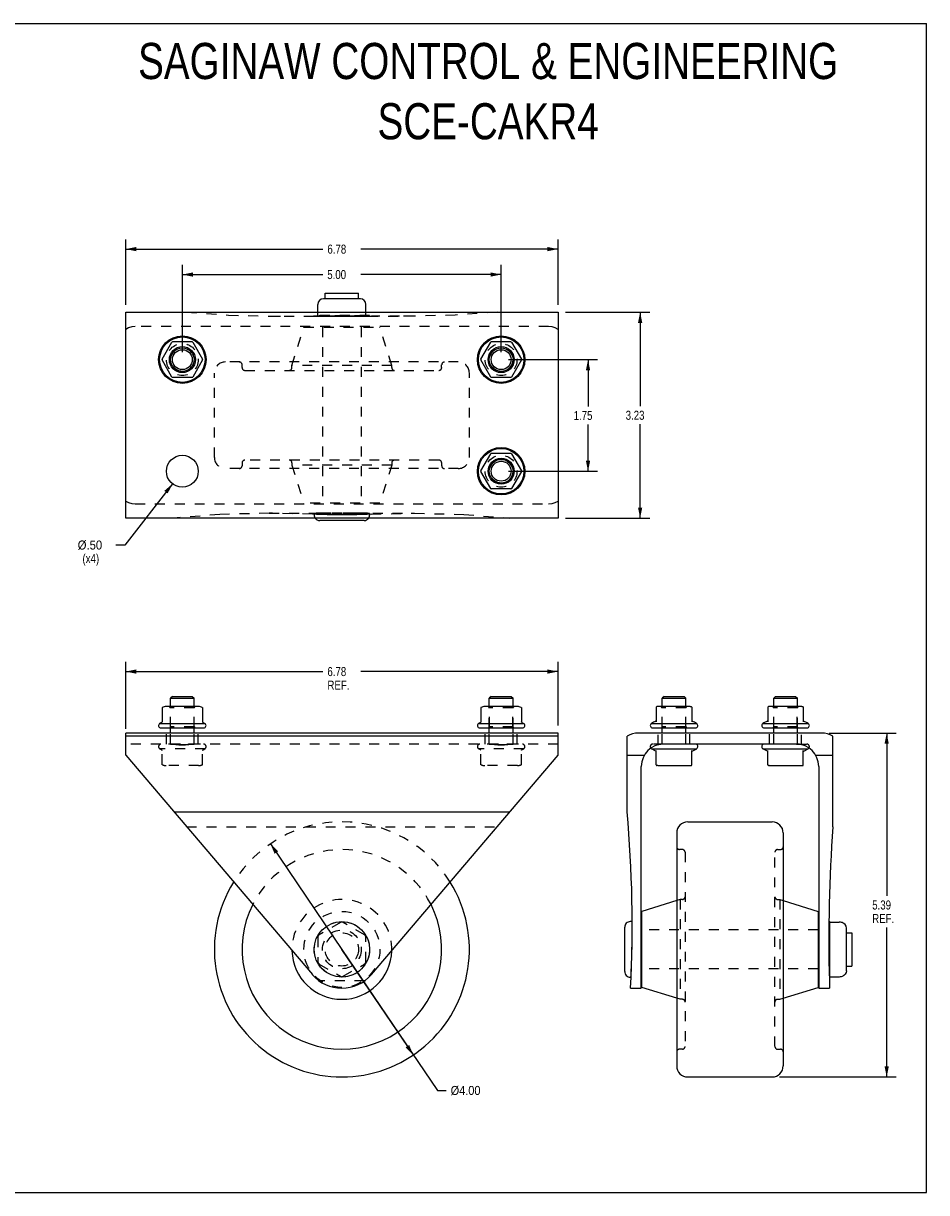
# Model space of a CAD drawing. Header units: inches. Extents: x 0 to 28.3, y 0 to 18.3.
# Tile 2 of 2: x 14.2 to 28.3, y 0 to 18.3. Entities that reach past the tile are written whole.
import ezdxf

# ---------------------------------------------------------------- set-up
doc = ezdxf.new("R2010")
doc.units = ezdxf.units.IN
doc.header["$LTSCALE"] = 1.558333
doc.header["$MEASUREMENT"] = 0
doc.linetypes.add('HIDDEN', pattern=[0.2, 0.1, -0.1])
doc.layers.get('0').update_dxf_attribs({"linetype": 'CONTINUOUS'})
doc.layers.add('DEFAULT_2', color=8, linetype='HIDDEN')
doc.styles.get("Standard").update_dxf_attribs({"font": 'txt', "width": 0.8})
doc.dimstyles.new('DIMSTYLE_1', dxfattribs={"dimtxt": 0.141667, "dimasz": 0.166667, "dimexe": 0.18, "dimexo": 0.0625, "dimgap": 0.09, "dimtad": 0, "dimtih": 1, "dimtoh": 1, "dimzin": 4, "dimdsep": 46, "dimtxsty": 'Standard', "dimblk": '_FILLED', "dimblk1": '_FILLED', "dimblk2": '_FILLED', "dimcen": 0.09, "dimadec": 0, "dimazin": 0, "dimtfac": 1, "dimtofl": 0, "dimtmove": 0, "dimatfit": 3, "dimldrblk": '_FILLED', "dimfxl": 0, "dimtolj": 1, "dimtzin": 4, "dimarcsym": 0})
doc.dimstyles.new('DIMSTYLE_2', dxfattribs={"dimtxt": 0.141667, "dimasz": 0.166667, "dimexe": 0.18, "dimexo": 0.0625, "dimgap": 0.09, "dimtad": 0, "dimtih": 1, "dimtoh": 1, "dimzin": 4, "dimdsep": 46, "dimtxsty": 'Standard', "dimblk": '_FILLED', "dimblk1": '_FILLED', "dimblk2": '_FILLED', "dimcen": 0.09, "dimadec": 0, "dimazin": 0, "dimtfac": 1, "dimtofl": 0, "dimtmove": 0, "dimatfit": 3, "dimldrblk": '_FILLED', "dimfxl": 0, "dimtolj": 1, "dimtzin": 4, "dimarcsym": 0})

# ---------------------------------------------------------------- blocks, each defined once
blk = doc.blocks.new('_FILLED')
at = {"color": 0, "linetype": 'ByBlock'}
blk.add_solid([(0, 0), (-1, 0.2), (-1, -0.2)], dxfattribs=at)
blk = doc.blocks.new('*D5')
at = {"color": 2, "linetype": 'Continuous'}
for p, q in [((16.506, 11.114), (15.756, 10.154)), ((15.756, 10.154), (15.618, 10.154))]:
    blk.add_line(p, q, dxfattribs=at)
at = {"color": 2, "linetype": 'Continuous', "xscale": 0.1666666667, "yscale": 0.1666666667, "zscale": 0.1666666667, "rotation": 52.0039970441}
blk.add_blockref('_FILLED', (16.506, 11.114), dxfattribs=at)
at = {"color": 2, "linetype": 'Continuous'}
for s, width, p in [('%%c.50', 0.933333, (15.019, 10.083)), ('(x4)', 0.8, (15.094, 9.871))]:
    blk.add_text(s, height=0.1417, dxfattribs=dict(at, width=width)).set_placement(p)
blk = doc.blocks.new('*D6')
at = {"color": 2, "linetype": 'Continuous'}
for p, q in [((16.66, 13.178), (16.66, 14.545)), ((21.66, 13.178), (21.66, 14.545)), ((16.66, 14.395), (18.862, 14.395)), ((21.66, 14.395), (19.457, 14.395))]:
    blk.add_line(p, q, dxfattribs=at)
at = {"color": 2, "linetype": 'Continuous', "xscale": 0.1666666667, "yscale": 0.1666666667, "zscale": 0.1666666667, "rotation": 180}
blk.add_blockref('_FILLED', (16.66, 14.395), dxfattribs=at)
at = {"color": 2, "linetype": 'Continuous', "xscale": 0.1666666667, "yscale": 0.1666666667, "zscale": 0.1666666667}
blk.add_blockref('_FILLED', (21.66, 14.395), dxfattribs=at)
at = {"color": 2, "linetype": 'Continuous', "width": 0.8}
blk.add_text('5.00', height=0.1417, dxfattribs=at).set_placement((18.933, 14.324))
blk = doc.blocks.new('*D7')
at = {"color": 2, "linetype": 'Continuous'}
for p, q in [((21.776, 13.061), (23.173, 13.061)), ((23.023, 13.061), (23.023, 12.328)), ((23.023, 11.311), (23.023, 12.044)), ((21.776, 11.311), (23.173, 11.311))]:
    blk.add_line(p, q, dxfattribs=at)
at = {"color": 2, "linetype": 'Continuous', "xscale": 0.1666666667, "yscale": 0.1666666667, "zscale": 0.1666666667}
for p, rotation in [((23.023, 13.061), 90), ((23.023, 11.311), 270)]:
    blk.add_blockref('_FILLED', p, dxfattribs=dict(at, rotation=rotation))
at = {"color": 2, "linetype": 'Continuous', "width": 0.8}
blk.add_text('1.75', height=0.1417, dxfattribs=at).set_placement((22.797, 12.115))
blk = doc.blocks.new('*D8')
at = {"color": 2, "linetype": 'Continuous'}
for p, q in [((22.67, 13.803), (23.99, 13.803)), ((23.84, 13.803), (23.84, 12.33)), ((23.84, 10.575), (23.84, 12.047)), ((22.67, 10.575), (23.99, 10.575))]:
    blk.add_line(p, q, dxfattribs=at)
at = {"color": 2, "linetype": 'Continuous', "xscale": 0.1666666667, "yscale": 0.1666666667, "zscale": 0.1666666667}
for p, rotation in [((23.84, 13.803), 90), ((23.84, 10.575), 270)]:
    blk.add_blockref('_FILLED', p, dxfattribs=dict(at, rotation=rotation))
at = {"color": 2, "linetype": 'Continuous', "width": 0.8}
blk.add_text('3.23', height=0.1417, dxfattribs=at).set_placement((23.613, 12.118))
blk = doc.blocks.new('*D9')
at = {"color": 2, "linetype": 'Continuous'}
for p, q in [((15.771, 13.92), (15.771, 14.944)), ((22.553, 13.92), (22.553, 14.944)), ((15.771, 14.794), (18.864, 14.794)), ((22.553, 14.794), (19.459, 14.794))]:
    blk.add_line(p, q, dxfattribs=at)
at = {"color": 2, "linetype": 'Continuous', "xscale": 0.1666666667, "yscale": 0.1666666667, "zscale": 0.1666666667, "rotation": 180}
blk.add_blockref('_FILLED', (15.771, 14.794), dxfattribs=at)
at = {"color": 2, "linetype": 'Continuous', "xscale": 0.1666666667, "yscale": 0.1666666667, "zscale": 0.1666666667}
blk.add_blockref('_FILLED', (22.553, 14.794), dxfattribs=at)
at = {"color": 2, "linetype": 'Continuous', "width": 0.8}
blk.add_text('6.78', height=0.1417, dxfattribs=at).set_placement((18.935, 14.723))
blk = doc.blocks.new('*D10')
at = {"color": 2, "linetype": 'Continuous'}
for p, q in [((15.771, 7.274), (15.771, 8.32)), ((22.553, 7.322), (22.553, 8.32)), ((15.771, 8.17), (18.864, 8.17)), ((22.553, 8.17), (19.459, 8.17))]:
    blk.add_line(p, q, dxfattribs=at)
at = {"color": 2, "linetype": 'Continuous', "xscale": 0.1666666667, "yscale": 0.1666666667, "zscale": 0.1666666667, "rotation": 180}
blk.add_blockref('_FILLED', (15.771, 8.17), dxfattribs=at)
at = {"color": 2, "linetype": 'Continuous', "xscale": 0.1666666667, "yscale": 0.1666666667, "zscale": 0.1666666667}
blk.add_blockref('_FILLED', (22.553, 8.17), dxfattribs=at)
at = {"color": 2, "linetype": 'Continuous', "width": 0.8}
for s, p in [('6.78', (18.935, 8.099)), ('REF.', (18.935, 7.887))]:
    blk.add_text(s, height=0.1417, dxfattribs=at).set_placement(p)
blk = doc.blocks.new('*D11')
at = {"color": 2, "linetype": 'Continuous'}
for p, q in [((26.804, 7.205), (27.857, 7.205)), ((27.707, 7.205), (27.707, 4.651)), ((27.707, 1.814), (27.707, 4.156)), ((26.027, 1.814), (27.857, 1.814))]:
    blk.add_line(p, q, dxfattribs=at)
at = {"color": 2, "linetype": 'Continuous', "xscale": 0.1666666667, "yscale": 0.1666666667, "zscale": 0.1666666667}
for p, rotation in [((27.707, 7.205), 90), ((27.707, 1.814), 270)]:
    blk.add_blockref('_FILLED', p, dxfattribs=dict(at, rotation=rotation))
at = {"color": 2, "linetype": 'Continuous', "width": 0.8}
for s, p in [('5.39', (27.48, 4.439)), ('REF.', (27.48, 4.226))]:
    blk.add_text(s, height=0.1417, dxfattribs=at).set_placement(p)
blk = doc.blocks.new('*D14')
at = {"color": 2, "linetype": 'Continuous'}
for p, q in [((18.041, 5.47), (19.162, 3.814)), ((20.283, 2.158), (19.162, 3.814)), ((19.162, 3.814), (20.66, 1.602)), ((20.66, 1.602), (20.797, 1.602))]:
    blk.add_line(p, q, dxfattribs=at)
at = {"color": 2, "linetype": 'Continuous', "xscale": 0.1666666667, "yscale": 0.1666666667, "zscale": 0.1666666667}
for p, rotation in [((18.041, 5.47), 124.0999436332), ((20.283, 2.158), 304.0999436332)]:
    blk.add_blockref('_FILLED', p, dxfattribs=dict(at, rotation=rotation))
at = {"color": 2, "linetype": 'Continuous', "width": 0.906667}
blk.add_text('%%c4.00', height=0.1417, dxfattribs=at).set_placement((20.868, 1.531))

msp = doc.modelspace()

# ---------------------------------------------------------------- linework, layer by layer
at = {"color": 7, "linetype": 'Continuous'}
for p, q in [((0, 18.333), (28.333, 18.333)), ((28.333, 0), (28.333, 18.333)), ((19.452, 14.015), (18.872, 14.015)), ((18.901, 14.015), (18.901, 14.102)), ((18.901, 14.102), (19.423, 14.102)), ((19.423, 14.015), (19.423, 14.102)), ((15.771, 10.575), (15.771, 13.803)), ((15.771, 13.803), (22.553, 13.803)), ((18.785, 13.803), (18.785, 13.928)), ((19.539, 13.803), (19.539, 13.928)), ((22.553, 13.803), (22.553, 10.575)), ((16.342, 13.066), (16.496, 13.333)), ((16.814, 13.338), (16.505, 13.338)), ((16.823, 13.333), (16.977, 13.066)), ((21.342, 13.066), (21.496, 13.333)), ((21.814, 13.338), (21.505, 13.338)), ((21.823, 13.333), (21.977, 13.066)), ((16.496, 12.788), (16.342, 13.056)), ((16.977, 13.056), (16.823, 12.788)), ((21.496, 12.788), (21.342, 13.056)), ((21.977, 13.056), (21.823, 12.788)), ((16.814, 12.783), (16.505, 12.783)), ((21.814, 12.783), (21.505, 12.783)), ((21.342, 11.316), (21.496, 11.583)), ((21.814, 11.588), (21.505, 11.588)), ((21.823, 11.583), (21.977, 11.316)), ((21.496, 11.038), (21.342, 11.306)), ((21.977, 11.306), (21.823, 11.038)), ((21.814, 11.033), (21.505, 11.033)), ((22.553, 10.575), (15.771, 10.575)), ((19.51, 10.537), (18.814, 10.537)), ((16.503, 7.781), (16.473, 7.751)), ((16.473, 7.621), (16.473, 7.751)), ((16.473, 7.751), (16.846, 7.751)), ((16.503, 7.781), (16.816, 7.781)), ((16.816, 7.781), (16.846, 7.751)), ((16.846, 7.621), (16.846, 7.751)), ((21.503, 7.781), (21.473, 7.751)), ((21.473, 7.621), (21.473, 7.751)), ((21.473, 7.751), (21.846, 7.751)), ((21.503, 7.781), (21.816, 7.781)), ((21.816, 7.781), (21.846, 7.751)), ((21.846, 7.621), (21.846, 7.751)), ((24.215, 7.781), (24.185, 7.751)), ((24.185, 7.621), (24.185, 7.751)), ((24.185, 7.751), (24.558, 7.751)), ((24.215, 7.781), (24.528, 7.781)), ((24.528, 7.781), (24.558, 7.751)), ((24.558, 7.621), (24.558, 7.751)), ((25.965, 7.781), (25.935, 7.751)), ((25.935, 7.621), (25.935, 7.751)), ((25.935, 7.751), (26.308, 7.751)), ((25.965, 7.781), (26.278, 7.781)), ((26.278, 7.781), (26.308, 7.751)), ((26.308, 7.621), (26.308, 7.751)), ((16.341, 7.601), (16.341, 7.6)), ((16.341, 7.6), (16.341, 7.382)), ((16.915, 7.621), (16.404, 7.621)), ((16.978, 7.6), (16.978, 7.382)), ((21.341, 7.601), (21.341, 7.6)), ((21.341, 7.6), (21.341, 7.382)), ((21.915, 7.621), (21.404, 7.621)), ((21.978, 7.6), (21.978, 7.382)), ((24.094, 7.611), (24.094, 7.383)), ((24.116, 7.621), (24.103, 7.621)), ((24.627, 7.621), (24.116, 7.621)), ((24.627, 7.621), (24.64, 7.621)), ((24.649, 7.611), (24.649, 7.383)), ((25.844, 7.611), (25.844, 7.383)), ((25.866, 7.621), (25.853, 7.621)), ((26.377, 7.621), (25.866, 7.621)), ((26.377, 7.621), (26.39, 7.621)), ((26.399, 7.611), (26.399, 7.383)), ((16.335, 7.373), (16.304, 7.355)), ((16.304, 7.355), (17.015, 7.355)), ((16.336, 7.373), (16.335, 7.373)), ((16.984, 7.373), (17.015, 7.355)), ((21.335, 7.373), (21.304, 7.355)), ((21.304, 7.355), (22.015, 7.355)), ((21.336, 7.373), (21.335, 7.373)), ((21.984, 7.373), (22.015, 7.355)), ((24.016, 7.355), (24.727, 7.355)), ((25.766, 7.355), (26.477, 7.355)), ((15.771, 6.858), (15.771, 7.205)), ((22.553, 7.205), (15.771, 7.205)), ((22.553, 7.157), (15.771, 7.157)), ((16.994, 7.285), (16.325, 7.285)), ((16.473, 7.205), (16.473, 7.285)), ((16.846, 7.205), (16.846, 7.285)), ((21.994, 7.285), (21.325, 7.285)), ((21.473, 7.205), (21.473, 7.285)), ((21.846, 7.205), (21.846, 7.285)), ((22.553, 6.858), (22.553, 7.205)), ((23.635, 5.971), (23.635, 7.157)), ((26.687, 7.205), (23.811, 7.205)), ((24.706, 7.285), (24.037, 7.285)), ((24.185, 7.205), (24.185, 7.285)), ((24.558, 7.205), (24.558, 7.285)), ((26.456, 7.285), (25.787, 7.285)), ((25.935, 7.205), (25.935, 7.285)), ((26.308, 7.205), (26.308, 7.285)), ((26.863, 5.735), (26.863, 7.157)), ((26.293, 7.031), (24.206, 7.031)), ((15.771, 6.858), (18.699, 3.419)), ((19.625, 3.419), (22.553, 6.858)), ((23.635, 6.858), (23.905, 6.858)), ((24.088, 6.924), (24.016, 6.961)), ((24.016, 6.961), (24.727, 6.961)), ((24.094, 6.706), (24.094, 6.934)), ((24.649, 6.706), (24.649, 6.934)), ((24.655, 6.924), (24.727, 6.961)), ((25.838, 6.924), (25.766, 6.961)), ((25.766, 6.961), (26.477, 6.961)), ((25.844, 6.706), (25.844, 6.934)), ((26.399, 6.706), (26.399, 6.934)), ((26.405, 6.924), (26.477, 6.961)), ((26.594, 6.858), (26.863, 6.858)), ((23.858, 3.205), (23.858, 6.684)), ((24.116, 6.695), (24.103, 6.696)), ((24.116, 6.695), (24.627, 6.695)), ((24.627, 6.695), (24.64, 6.696)), ((25.866, 6.695), (25.853, 6.696)), ((25.866, 6.695), (26.377, 6.695)), ((26.377, 6.695), (26.39, 6.696)), ((26.641, 6.684), (26.641, 3.205)), ((16.525, 5.971), (21.798, 5.971)), ((24.588, 5.814), (25.91, 5.814)), ((24.414, 5.64), (24.414, 1.988)), ((26.084, 5.64), (26.084, 1.988)), ((24.414, 4.58), (23.868, 4.41)), ((23.868, 3.218), (23.868, 4.41)), ((26.084, 4.58), (26.631, 4.41)), ((26.631, 4.41), (26.631, 3.218)), ((23.714, 4.249), (23.685, 4.249)), ((26.802, 4.249), (26.814, 4.249)), ((26.814, 3.379), (26.814, 4.249)), ((26.814, 4.242), (26.963, 4.242)), ((27.031, 4.224), (27.031, 4.224)), ((23.598, 3.466), (23.598, 4.162)), ((27.075, 3.48), (27.075, 4.148)), ((27.075, 4.075), (27.162, 4.075)), ((27.162, 4.075), (27.162, 3.553)), ((27.075, 3.553), (27.162, 3.553)), ((23.697, 3.379), (23.685, 3.379)), ((26.806, 3.379), (26.814, 3.379)), ((26.808, 3.32), (26.808, 3.205)), ((26.814, 3.386), (26.963, 3.386)), ((26.963, 3.386), (26.966, 3.386)), ((27.031, 3.404), (27.031, 3.404)), ((23.689, 3.205), (23.858, 3.205)), ((24.414, 3.048), (23.868, 3.218)), ((26.084, 3.048), (26.631, 3.218)), ((26.641, 3.205), (26.808, 3.205)), ((24.588, 1.814), (25.91, 1.814)), ((0, 0), (28.333, 0))]:
    msp.add_line(p, q, dxfattribs=at)
at = {"color": 8, "linetype": 'HIDDEN'}
for p, q in [((18.727, 13.74), (18.727, 13.754)), ((19.597, 13.74), (19.597, 13.754)), ((17.162, 11.528), (17.162, 12.85)), ((21.162, 11.528), (21.162, 12.85)), ((18.727, 10.65), (18.727, 10.624)), ((19.162, 10.654), (18.989, 10.654)), ((19.335, 10.654), (19.162, 10.654)), ((19.597, 10.65), (19.597, 10.624)), ((16.41, 7.031), (16.41, 7.205)), ((16.91, 7.205), (16.41, 7.205)), ((16.91, 7.031), (16.91, 7.205)), ((21.41, 7.031), (21.41, 7.205)), ((21.91, 7.205), (21.41, 7.205)), ((21.91, 7.031), (21.91, 7.205)), ((24.121, 7.021), (24.121, 7.205)), ((24.621, 7.205), (24.121, 7.205)), ((24.621, 7.031), (24.621, 7.205)), ((25.871, 7.031), (25.871, 7.205)), ((26.371, 7.205), (25.871, 7.205)), ((26.371, 7.023), (26.371, 7.205)), ((16.91, 7.031), (16.41, 7.031)), ((21.91, 7.031), (21.41, 7.031)), ((24.621, 7.031), (24.206, 7.031)), ((26.293, 7.031), (25.871, 7.031))]:
    msp.add_line(p, q, dxfattribs=at)
for points in [[(19.597, 13.74), (19.588, 13.74), (19.564, 13.741), (19.524, 13.742), (19.469, 13.743), (19.404, 13.744), (19.328, 13.745), (19.247, 13.746), (19.162, 13.746), (19.077, 13.746), (18.996, 13.745), (18.92, 13.744), (18.854, 13.743), (18.8, 13.742), (18.76, 13.741), (18.736, 13.74), (18.727, 13.74)], [(18.727, 13.74), (18.736, 13.74), (18.746, 13.74)], [(18.746, 13.74), (18.76, 13.74), (18.8, 13.74)], [(18.8, 13.74), (18.92, 13.741), (18.996, 13.741), (19.077, 13.741), (19.162, 13.741), (19.247, 13.741), (19.328, 13.741), (19.404, 13.741)], [(19.404, 13.741), (19.524, 13.74), (19.564, 13.74), (19.578, 13.74)], [(19.578, 13.74), (19.588, 13.74), (19.597, 13.74)], [(18.989, 10.654), (18.92, 10.654), (18.854, 10.654), (18.8, 10.653), (18.76, 10.653), (18.736, 10.651), (18.727, 10.65)], [(18.727, 10.65), (18.736, 10.648), (18.76, 10.646), (18.8, 10.643), (18.855, 10.641), (18.92, 10.639), (18.996, 10.638), (19.077, 10.637), (19.162, 10.636), (19.247, 10.637), (19.328, 10.638), (19.404, 10.639), (19.47, 10.641), (19.524, 10.643), (19.564, 10.646), (19.588, 10.648), (19.597, 10.65)], [(19.597, 10.65), (19.588, 10.651), (19.564, 10.653), (19.524, 10.653), (19.47, 10.654), (19.404, 10.654), (19.335, 10.654)], [(16.472, 7.031), (16.51, 7.03), (16.556, 7.026), (16.607, 7.022), (16.66, 7.021), (16.712, 7.022), (16.763, 7.026), (16.809, 7.03), (16.847, 7.031)], [(16.842, 7.031), (16.798, 7.03), (16.746, 7.026), (16.688, 7.023), (16.63, 7.023), (16.573, 7.026), (16.521, 7.03), (16.478, 7.031)], [(21.472, 7.031), (21.51, 7.03), (21.556, 7.026), (21.607, 7.022), (21.66, 7.021), (21.712, 7.022), (21.763, 7.026), (21.809, 7.03), (21.847, 7.031)], [(21.842, 7.031), (21.798, 7.03), (21.746, 7.026), (21.688, 7.023), (21.63, 7.023), (21.573, 7.026), (21.521, 7.03), (21.478, 7.031)]]:
    msp.add_lwpolyline(points, dxfattribs=at)
at = {"color": 7, "linetype": 'Continuous'}
for points in [[(16.347, 7.609), (16.344, 7.607), (16.342, 7.605), (16.341, 7.601)], [(16.973, 7.609), (16.975, 7.607), (16.977, 7.605), (16.978, 7.601), (16.978, 7.6)], [(21.347, 7.609), (21.344, 7.607), (21.342, 7.605), (21.341, 7.601)], [(21.973, 7.609), (21.975, 7.607), (21.977, 7.605), (21.978, 7.601), (21.978, 7.6)], [(16.341, 7.382), (16.34, 7.379), (16.34, 7.378), (16.339, 7.376), (16.338, 7.375), (16.338, 7.375), (16.337, 7.374), (16.336, 7.374), (16.336, 7.373)], [(16.984, 7.373), (16.983, 7.373), (16.983, 7.374), (16.982, 7.374), (16.981, 7.375), (16.981, 7.375), (16.98, 7.376), (16.979, 7.378), (16.979, 7.379), (16.978, 7.382)], [(21.341, 7.382), (21.34, 7.379), (21.34, 7.378), (21.339, 7.376), (21.338, 7.375), (21.338, 7.375), (21.337, 7.374), (21.336, 7.374), (21.336, 7.373)], [(21.984, 7.373), (21.983, 7.373), (21.983, 7.374), (21.982, 7.374), (21.981, 7.375), (21.981, 7.375), (21.98, 7.376), (21.979, 7.378), (21.979, 7.379), (21.978, 7.382)], [(26.999, 4.237), (26.983, 4.241), (26.966, 4.242), (26.963, 4.242)], [(27.031, 4.224), (27.026, 4.227), (27.013, 4.233), (26.999, 4.237)], [(27.075, 4.148), (27.071, 4.177), (27.057, 4.202), (27.035, 4.222), (27.031, 4.224)], [(26.966, 3.386), (26.983, 3.388), (26.999, 3.391)], [(26.999, 3.391), (27.013, 3.395), (27.026, 3.401), (27.031, 3.404)], [(27.075, 3.48), (27.071, 3.452), (27.057, 3.426), (27.035, 3.406), (27.031, 3.404)]]:
    msp.add_lwpolyline(points, dxfattribs=at)
for centre, radius in [((16.66, 13.061), 0.372), ((16.66, 13.061), 0.356), ((21.66, 13.061), 0.372), ((21.66, 13.061), 0.356), ((16.66, 13.061), 0.204), ((16.66, 13.061), 0.186), ((16.66, 13.061), 0.156), ((21.66, 13.061), 0.204), ((21.66, 13.061), 0.186), ((21.66, 13.061), 0.156), ((16.66, 11.311), 0.25), ((21.66, 11.311), 0.372), ((21.66, 11.311), 0.356), ((21.66, 11.311), 0.204), ((21.66, 11.311), 0.186), ((21.66, 11.311), 0.156), ((19.162, 3.814), 0.435)]:
    msp.add_circle(centre, radius, dxfattribs=at)
at = {"color": 8, "linetype": 'HIDDEN'}
for centre, radius in [((16.66, 13.061), 0.25), ((21.66, 13.061), 0.25), ((21.66, 11.311), 0.25), ((19.162, 3.814), 0.435)]:
    msp.add_circle(centre, radius, dxfattribs=at)
at = {"color": 7, "linetype": 'Continuous'}
for centre, radius, start, end in [((18.872, 13.928), 0.087, 90, 180), ((19.452, 13.928), 0.087, 0, 90), ((16.505, 13.328), 0.01, 90, 150), ((16.814, 13.328), 0.01, 30, 90), ((21.505, 13.328), 0.01, 90, 150), ((21.814, 13.328), 0.01, 30, 90), ((16.351, 13.061), 0.01, 150, 210), ((16.968, 13.061), 0.01, 330, 30), ((21.351, 13.061), 0.01, 150, 210), ((21.968, 13.061), 0.01, 330, 30), ((16.505, 12.793), 0.01, 210, 270), ((16.814, 12.793), 0.01, 270, 330), ((21.505, 12.793), 0.01, 210, 270), ((21.814, 12.793), 0.01, 270, 330), ((21.505, 11.578), 0.01, 90, 150), ((21.814, 11.578), 0.01, 30, 90), ((21.351, 11.311), 0.01, 150, 210), ((21.968, 11.311), 0.01, 330, 30), ((21.505, 11.043), 0.01, 210, 270), ((21.814, 11.043), 0.01, 270, 330), ((18.814, 10.624), 0.087, 214.8839, 270), ((19.51, 10.624), 0.087, 270, 325.1161), ((16.404, 7.48), 0.141, 90, 113.95), ((16.915, 7.48), 0.141, 66.05, 90), ((21.404, 7.48), 0.141, 90, 113.95), ((21.915, 7.48), 0.141, 66.05, 90), ((24.104, 7.611), 0.01, 95.1938, 180), ((24.639, 7.611), 0.01, 0, 84.8062), ((25.854, 7.611), 0.01, 95.1938, 180), ((26.389, 7.611), 0.01, 0, 84.8062), ((16.325, 7.324), 0.0384, 124.4497, 270), ((16.994, 7.324), 0.0384, 270, 55.5503), ((21.325, 7.324), 0.0384, 124.4497, 270), ((21.994, 7.324), 0.0384, 270, 55.5503), ((24.037, 7.324), 0.0384, 124.4497, 270), ((24.371, 6.755), 0.698, 113.9679, 120.6631), ((24.084, 7.402), 0.01, 293.9679, 360), ((24.659, 7.402), 0.01, 180, 246.0321), ((24.371, 6.755), 0.698, 59.3369, 66.0321), ((24.706, 7.324), 0.0384, 270, 55.5503), ((25.787, 7.324), 0.0384, 124.4497, 270), ((26.121, 6.755), 0.698, 113.9679, 120.6631), ((25.834, 7.402), 0.01, 293.9679, 360), ((26.409, 7.402), 0.01, 180, 246.0321), ((26.121, 6.755), 0.698, 59.3369, 66.0321), ((26.456, 7.324), 0.0384, 270, 55.5503), ((23.811, 6.858), 0.348, 90, 120.441), ((26.687, 6.858), 0.348, 59.559, 90), ((24.206, 6.684), 0.348, 90, 180), ((24.037, 6.993), 0.0384, 219.4874, 235.5503), ((24.706, 6.993), 0.0384, 304.4497, 90), ((25.787, 6.993), 0.0384, 90, 235.5503), ((26.293, 6.684), 0.348, 0, 90), ((26.456, 6.993), 0.0384, 304.4497, 325.2149), ((24.084, 6.915), 0.01, 0, 66.0321), ((24.659, 6.915), 0.01, 113.9679, 180), ((25.834, 6.915), 0.01, 0, 66.0321), ((26.409, 6.915), 0.01, 113.9679, 180), ((24.104, 6.706), 0.01, 180, 264.8062), ((24.639, 6.706), 0.01, 275.1938, 360), ((25.854, 6.706), 0.01, 180, 264.8062), ((26.389, 6.706), 0.01, 275.1938, 360), ((4.157, 4.212), 19.558, 357.049, 5.1599), ((24.588, 5.64), 0.174, 90, 180), ((25.91, 5.64), 0.174, 360, 90), ((52.275, 3.939), 25.475, 175.9573, 181.392), ((19.162, 3.814), 2, 148.1803, 31.8188), ((19.162, 3.814), 1.565, 153.3159, 26.6841), ((23.685, 4.162), 0.087, 90, 180.0001), ((19.162, 3.814), 0.783, 181.6692, 358.3308), ((19.162, 3.814), 0.609, 220.4174, 319.5826), ((23.685, 3.466), 0.087, 179.9999, 270), ((24.588, 1.988), 0.174, 180, 270), ((25.91, 1.988), 0.174, 270, 0)]:
    msp.add_arc(centre, radius, start, end, dxfattribs=at)
at = {"color": 8, "linetype": 'HIDDEN'}
for centre, radius, start, end in [((24.206, 6.684), 0.348, 90, 104.0341), ((26.293, 6.684), 0.348, 76.9195, 90), ((4.157, 4.212), 19.558, 357.5591, 0.1072), ((52.275, 3.939), 25.475, 179.3033, 181.2592)]:
    msp.add_arc(centre, radius, start, end, dxfattribs=at)
at = {"layer": 'DEFAULT_2', "color": 8, "linetype": 'HIDDEN'}
for p, q in [((19.597, 13.754), (18.727, 13.754)), ((18.785, 13.754), (18.785, 13.803)), ((19.539, 13.754), (19.539, 13.803)), ((22.405, 13.58), (15.919, 13.58)), ((18.256, 13.74), (18.699, 13.745)), ((18.256, 13.74), (18.748, 13.74)), ((18.379, 12.97), (18.566, 13.57)), ((18.566, 13.57), (19.758, 13.57)), ((18.699, 13.745), (18.732, 13.746)), ((18.732, 13.746), (18.768, 13.746)), ((18.768, 13.746), (18.806, 13.747)), ((19.518, 13.747), (18.806, 13.747)), ((18.858, 13.57), (18.858, 10.808)), ((19.466, 13.57), (19.466, 10.808)), ((19.518, 13.747), (19.556, 13.746)), ((19.556, 13.746), (19.597, 13.746)), ((19.576, 13.74), (20.068, 13.74)), ((19.597, 13.746), (19.625, 13.745)), ((20.068, 13.74), (19.625, 13.745)), ((19.945, 12.97), (19.758, 13.57)), ((20.988, 13.024), (17.336, 13.024)), ((17.597, 12.936), (17.597, 12.98)), ((17.641, 12.893), (20.683, 12.893)), ((18.379, 12.936), (18.379, 12.97)), ((19.945, 12.97), (18.379, 12.97)), ((19.945, 12.936), (19.945, 12.97)), ((20.727, 12.936), (20.727, 12.98)), ((17.597, 11.441), (17.597, 11.397)), ((20.684, 11.485), (17.64, 11.485)), ((18.379, 11.441), (18.379, 11.408)), ((18.379, 11.408), (18.566, 10.808)), ((19.945, 11.408), (18.379, 11.408)), ((19.945, 11.408), (19.758, 10.808)), ((19.945, 11.441), (19.945, 11.408)), ((20.727, 11.441), (20.727, 11.397)), ((20.988, 11.354), (17.336, 11.354)), ((15.919, 10.798), (22.405, 10.798)), ((18.023, 10.654), (18.989, 10.654)), ((18.699, 10.638), (18.023, 10.654)), ((19.758, 10.808), (18.566, 10.808)), ((18.766, 10.635), (18.699, 10.638)), ((19.335, 10.654), (20.301, 10.654)), ((19.625, 10.638), (20.301, 10.654)), ((16.476, 7.601), (16.456, 7.621)), ((16.473, 7.285), (16.473, 7.621)), ((16.476, 7.305), (16.476, 7.601)), ((16.843, 7.601), (16.476, 7.601)), ((16.843, 7.601), (16.863, 7.621)), ((16.843, 7.305), (16.843, 7.601)), ((16.846, 7.285), (16.846, 7.621)), ((21.476, 7.601), (21.456, 7.621)), ((21.473, 7.285), (21.473, 7.621)), ((21.476, 7.305), (21.476, 7.601)), ((21.843, 7.601), (21.476, 7.601)), ((21.843, 7.601), (21.863, 7.621)), ((21.843, 7.305), (21.843, 7.601)), ((21.846, 7.285), (21.846, 7.621)), ((24.188, 7.601), (24.168, 7.621)), ((24.185, 7.285), (24.185, 7.621)), ((24.188, 7.305), (24.188, 7.601)), ((24.555, 7.601), (24.188, 7.601)), ((24.555, 7.601), (24.575, 7.621)), ((24.555, 7.305), (24.555, 7.601)), ((24.558, 7.285), (24.558, 7.621)), ((25.938, 7.601), (25.918, 7.621)), ((25.935, 7.285), (25.935, 7.621)), ((25.938, 7.305), (25.938, 7.601)), ((26.305, 7.601), (25.938, 7.601)), ((26.305, 7.601), (26.325, 7.621)), ((26.305, 7.305), (26.305, 7.601)), ((26.308, 7.285), (26.308, 7.621)), ((16.476, 7.305), (16.456, 7.285)), ((16.473, 7.031), (16.473, 7.205)), ((16.843, 7.305), (16.476, 7.305)), ((16.843, 7.305), (16.863, 7.285)), ((16.846, 7.031), (16.846, 7.205)), ((21.476, 7.305), (21.456, 7.285)), ((21.473, 7.031), (21.473, 7.205)), ((21.843, 7.305), (21.476, 7.305)), ((21.843, 7.305), (21.863, 7.285)), ((21.846, 7.031), (21.846, 7.205)), ((24.188, 7.305), (24.168, 7.285)), ((24.185, 7.031), (24.185, 7.205)), ((24.555, 7.305), (24.188, 7.305)), ((24.555, 7.305), (24.575, 7.285)), ((24.558, 7.031), (24.558, 7.205)), ((25.938, 7.305), (25.918, 7.285)), ((25.935, 7.031), (25.935, 7.205)), ((26.305, 7.305), (25.938, 7.305)), ((26.305, 7.305), (26.325, 7.285)), ((26.308, 7.031), (26.308, 7.205)), ((22.553, 7.031), (15.771, 7.031)), ((24.206, 7.031), (24.037, 7.031)), ((26.293, 7.031), (26.456, 7.031)), ((16.335, 6.944), (16.304, 6.961)), ((17.015, 6.961), (16.304, 6.961)), ((16.341, 6.717), (16.341, 6.935)), ((16.978, 6.717), (16.978, 6.935)), ((16.984, 6.944), (17.015, 6.961)), ((22.015, 6.961), (21.304, 6.961)), ((21.335, 6.944), (21.304, 6.961)), ((21.341, 6.717), (21.341, 6.935)), ((21.978, 6.717), (21.978, 6.935)), ((21.984, 6.944), (22.015, 6.961)), ((16.915, 6.695), (16.404, 6.695)), ((21.915, 6.695), (21.404, 6.695)), ((16.727, 5.735), (21.597, 5.735)), ((24.502, 5.379), (24.458, 5.379)), ((24.545, 5.336), (24.545, 2.292)), ((25.953, 2.294), (25.953, 5.334)), ((25.997, 5.379), (26.041, 5.379)), ((24.468, 4.597), (24.414, 4.58)), ((24.468, 4.597), (24.468, 3.031)), ((24.502, 4.597), (24.468, 4.597)), ((25.997, 4.597), (26.031, 4.597)), ((26.031, 4.597), (26.084, 4.58)), ((26.031, 4.597), (26.031, 3.031)), ((19.14, 4.236), (18.807, 4.044)), ((19.517, 4.044), (19.184, 4.236)), ((26.631, 4.118), (23.868, 4.118)), ((18.785, 4.006), (18.785, 3.622)), ((19.539, 3.622), (19.539, 4.006)), ((18.807, 3.584), (19.14, 3.392)), ((19.184, 3.392), (19.517, 3.584)), ((26.631, 3.51), (23.868, 3.51)), ((19.518, 3.32), (18.806, 3.32)), ((24.468, 3.031), (24.414, 3.048)), ((24.502, 3.031), (24.468, 3.031)), ((25.997, 3.031), (26.031, 3.031)), ((26.031, 3.031), (26.084, 3.048)), ((24.502, 2.249), (24.458, 2.249)), ((25.997, 2.249), (26.041, 2.249))]:
    msp.add_line(p, q, dxfattribs=at)
for points in [[(16.727, 13.803), (17.383, 13.76), (18.041, 13.741), (18.256, 13.74)], [(21.597, 13.803), (20.941, 13.76), (20.283, 13.741), (20.068, 13.74)], [(15.919, 13.58), (15.866, 13.575), (15.816, 13.559), (15.771, 13.534)], [(22.553, 13.534), (22.508, 13.559), (22.458, 13.575), (22.405, 13.58)], [(15.771, 10.844), (15.816, 10.819), (15.866, 10.803), (15.919, 10.798)], [(22.405, 10.798), (22.458, 10.803), (22.508, 10.819), (22.553, 10.844)], [(18.023, 10.654), (17.249, 10.633), (16.525, 10.575)], [(19.625, 10.638), (19.558, 10.635), (19.481, 10.632), (19.395, 10.63), (19.304, 10.629), (19.21, 10.628), (19.114, 10.628), (19.02, 10.629), (18.929, 10.63), (18.843, 10.632), (18.766, 10.635)], [(20.301, 10.654), (21.075, 10.633), (21.798, 10.575)], [(16.335, 6.944), (16.336, 6.943), (16.337, 6.943), (16.338, 6.942), (16.339, 6.94), (16.34, 6.938), (16.341, 6.935)], [(16.978, 6.935), (16.979, 6.938), (16.98, 6.94), (16.981, 6.942), (16.982, 6.943), (16.983, 6.943), (16.984, 6.944)], [(21.335, 6.944), (21.336, 6.943), (21.337, 6.943), (21.338, 6.942), (21.339, 6.94), (21.34, 6.938), (21.341, 6.935)], [(21.978, 6.935), (21.979, 6.938), (21.98, 6.94), (21.981, 6.942), (21.982, 6.943), (21.983, 6.943), (21.984, 6.944)], [(16.347, 6.708), (16.344, 6.709), (16.342, 6.712), (16.341, 6.715), (16.341, 6.717)], [(16.973, 6.708), (16.975, 6.709), (16.977, 6.712), (16.978, 6.715), (16.978, 6.717)], [(21.347, 6.708), (21.344, 6.709), (21.342, 6.712), (21.341, 6.715), (21.341, 6.717)], [(21.973, 6.708), (21.975, 6.709), (21.977, 6.712), (21.978, 6.715), (21.978, 6.717)]]:
    msp.add_lwpolyline(points, dxfattribs=at)
for centre, radius in [((16.66, 13.061), 0.183), ((21.66, 13.061), 0.183), ((21.66, 11.311), 0.183), ((19.162, 3.814), 0.596), ((19.162, 3.814), 0.304), ((19.162, 3.814), 0.261)]:
    msp.add_circle(centre, radius, dxfattribs=at)
for centre, radius, start, end in [((17.336, 12.85), 0.174, 90, 180), ((17.553, 12.98), 0.0435, 0, 90), ((20.771, 12.98), 0.0435, 90, 180), ((20.988, 12.85), 0.174, 0, 90), ((17.64, 12.936), 0.0435, 180, 270.0001), ((18.336, 12.936), 0.0435, 270.0003, 360), ((19.988, 12.936), 0.0435, 180, 269.9997), ((20.684, 12.936), 0.0435, 269.9999, 360), ((17.336, 11.528), 0.174, 180, 270), ((17.553, 11.397), 0.0435, 270, 360), ((17.64, 11.441), 0.0435, 90, 180), ((18.336, 11.441), 0.0435, 0, 90), ((19.988, 11.441), 0.0435, 90, 180), ((20.684, 11.441), 0.0435, 0, 90), ((20.771, 11.397), 0.0435, 180, 270), ((20.988, 11.528), 0.174, 270, 360), ((18.814, 10.624), 0.087, 180, 214.8839), ((19.51, 10.624), 0.087, 325.1161, 360), ((16.325, 6.993), 0.0384, 90, 235.5503), ((16.994, 6.993), 0.0384, 304.4497, 90), ((21.325, 6.993), 0.0384, 90, 235.5503), ((21.994, 6.993), 0.0384, 304.4497, 90), ((24.037, 6.993), 0.0384, 90, 219.4874), ((26.456, 6.993), 0.0384, 325.2149, 90), ((16.404, 6.837), 0.141, 246.05, 270), ((16.915, 6.837), 0.141, 270, 293.95), ((21.404, 6.837), 0.141, 246.05, 270), ((21.915, 6.837), 0.141, 270, 293.95), ((19.162, 3.814), 2, 31.8188, 148.1803), ((19.162, 3.814), 1.565, 26.6841, 153.3159), ((24.458, 5.423), 0.0435, 180, 270), ((24.502, 5.336), 0.0435, 360, 90), ((25.997, 5.336), 0.0435, 90, 180.0001), ((26.041, 5.423), 0.0435, 270, 359.9999), ((19.162, 3.814), 0.783, 358.3308, 181.6692), ((24.502, 4.64), 0.0435, 270, 360), ((25.997, 4.64), 0.0435, 180.0001, 270), ((19.162, 4.199), 0.0434, 60, 120), ((18.829, 4.006), 0.0434, 120, 180), ((19.495, 4.006), 0.0434, 0, 60), ((18.829, 3.622), 0.0434, 180, 240), ((19.495, 3.622), 0.0434, 300, 360), ((19.162, 3.429), 0.0434, 240, 300), ((24.502, 2.988), 0.0435, 0, 90), ((25.997, 2.988), 0.0435, 90, 179.9999), ((24.458, 2.205), 0.0435, 90, 180), ((24.502, 2.292), 0.0435, 270, 0), ((25.997, 2.292), 0.0435, 179.9999, 270), ((26.041, 2.205), 0.0435, 0.0001, 90)]:
    msp.add_arc(centre, radius, start, end, dxfattribs=at)

# ---------------------------------------------------------------- texts
at = {"color": 2, "linetype": 'Continuous', "lineweight": 0, "insert": (21.456, 18.027), "char_height": 0.56667, "width": 13.14667, "attachment_point": 2}
msp.add_mtext('SAGINAW CONTROL & ENGINEERING\\PSCE-CAKR4', dxfattribs=at)

# ---------------------------------------------------------------- dimensions: what is measured, and where the dimension line sits
at = {"color": 2, "linetype": 'Continuous'}
for base, p1, p2, angle, picture, middle in [((15.771, 14.794), (22.553, 13.92), (15.771, 13.92), 180, '*D9', (19.162, 14.794)), ((16.66, 14.395), (21.66, 13.178), (16.66, 13.178), 180, '*D6', (19.16, 14.395)), ((23.84, 10.575), (22.67, 13.803), (22.67, 10.575), 270, '*D8', (23.84, 12.189)), ((23.023, 11.311), (21.776, 13.061), (21.776, 11.311), 270, '*D7', (23.023, 12.186))]:
    dim = msp.add_linear_dim(base=base, p1=p1, p2=p2, angle=angle, dimstyle='DIMSTYLE_1', dxfattribs=at)
    dim.commit()
    dim.dimension.update_dxf_attribs({"geometry": picture, "text_midpoint": middle, "dimtype": 160})
dim = msp.add_diameter_dim_2p(p1=(16.506, 11.114), p2=(16.813, 11.508), text='<>\\P(x4)', dimstyle='DIMSTYLE_2', dxfattribs=at)
dim.commit()
dim.dimension.update_dxf_attribs({"geometry": '*D5', "text_midpoint": (15.283, 10.048), "dimtype": 163})
for base, p1, p2, angle, picture, middle in [((15.771, 8.17), (22.553, 7.322), (15.771, 7.274), 180, '*D10', (19.162, 8.064)), ((27.707, 7.205), (26.027, 1.814), (26.804, 7.205), 90, '*D11', (27.707, 4.403))]:
    dim = msp.add_linear_dim(base=base, p1=p1, p2=p2, angle=angle, text='<>\\PREF.', dimstyle='DIMSTYLE_1', dxfattribs=at)
    dim.commit()
    dim.dimension.update_dxf_attribs({"geometry": picture, "text_midpoint": middle, "dimtype": 160})
dim = msp.add_diameter_dim_2p(p1=(20.283, 2.158), p2=(18.041, 5.47), dimstyle='DIMSTYLE_2', dxfattribs=at)
dim.commit()
dim.dimension.update_dxf_attribs({"geometry": '*D14', "text_midpoint": (21.189, 1.602), "dimtype": 163})

doc.saveas('drawing.dxf')
